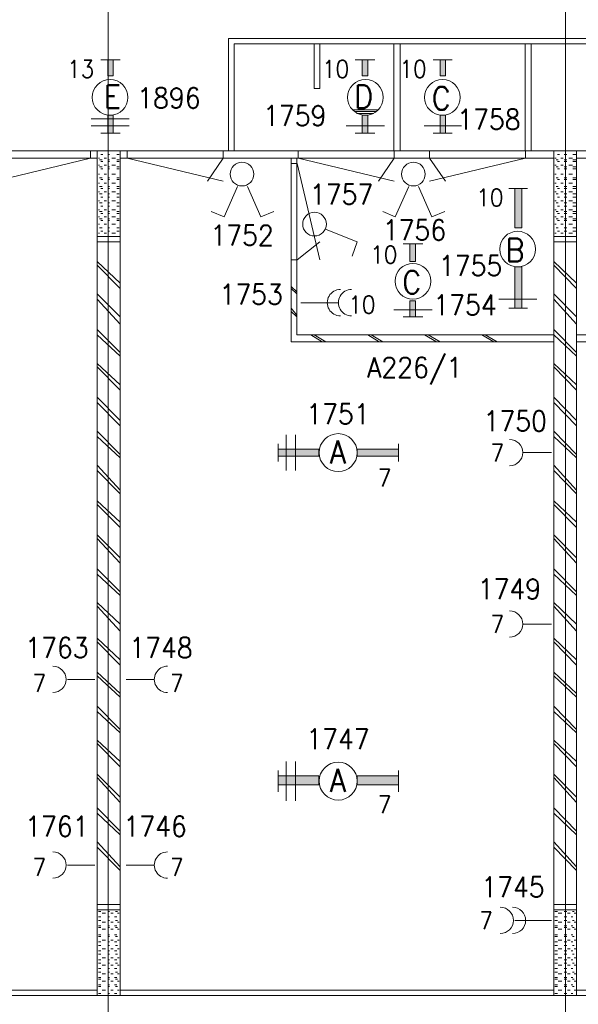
# Model space of a CAD drawing. Header units: metres. Extents: x -167 to -48, y -1901 to -1817.
# Tile 21 of 55: x -116.27 to -111.38, y -1860.23 to -1851.61. Entities that reach past the tile are written whole.
import ezdxf
from ezdxf.enums import TextEntityAlignment as Align

# ---------------------------------------------------------------- set-up
doc = ezdxf.new("R2010")
doc.units = ezdxf.units.M
doc.header["$MEASUREMENT"] = 0
doc.layers.add('Level 1', color=1, linetype='Continuous', lineweight=0)
doc.styles.add('Style-STANDARD', font='STANDARD.shx')

# ---------------------------------------------------------------- blocks, each defined once
blk = doc.blocks.new('FCAD19')
at = {"layer": 'Level 1', "color": 1, "linetype": 'Continuous', "lineweight": 0}
blk.add_circle((0, 0), 1, dxfattribs=at)
blk = doc.blocks.new('FCAD21')
at = {"layer": 'Level 1', "color": 1, "linetype": 'Continuous', "lineweight": 0}
blk.add_circle((0, 0), 1, dxfattribs=at)

msp = doc.modelspace()

# ---------------------------------------------------------------- linework, layer by layer
at = {"layer": 'Level 1', "color": 11, "linetype": 'Continuous', "lineweight": 0}
for p, q in [((-115.4956, -1838.6015), (-115.4956, -1865.3047)), ((-111.4956, -1838.6015), (-111.4956, -1865.3047)), ((-153.3511, -1852.7578), (-53.8081, -1852.7578))]:
    msp.add_line(p, q, dxfattribs=at)
at = {"layer": 'Level 1', "color": 1, "linetype": 'Continuous', "lineweight": 0}
for p, q in [((-114.4428, -1852.7578), (-114.4428, -1851.7734)), ((-114.4428, -1851.7734), (-108.5483, -1851.7734)), ((-114.394, -1852.7578), (-114.394, -1851.8203)), ((-114.394, -1851.8203), (-108.5991, -1851.8203)), ((-113.6948, -1851.8203), (-113.6948, -1852.211)), ((-113.644, -1852.211), (-113.644, -1851.8203)), ((-112.9975, -1852.7578), (-112.9975, -1851.8203)), ((-112.9409, -1852.7578), (-112.9409, -1851.8203)), ((-111.8471, -1852.7578), (-111.8471, -1851.8203)), ((-111.7944, -1852.7578), (-111.7944, -1851.8203)), ((-115.562, -1851.961), (-115.3921, -1851.961)), ((-113.1636, -1851.961), (-113.3354, -1851.961)), ((-112.4858, -1851.961), (-112.6538, -1851.961)), ((-113.6948, -1852.211), (-113.644, -1852.211)), ((-113.1323, -1852.3985), (-113.3628, -1852.3985)), ((-113.146, -1852.3985), (-113.3432, -1852.3985)), ((-113.1538, -1852.4141), (-113.3354, -1852.4141)), ((-115.644, -1852.4766), (-115.3139, -1852.4766)), ((-113.1753, -1852.4297), (-113.3237, -1852.4297)), ((-113.1831, -1852.4297), (-113.2925, -1852.4297)), ((-115.644, -1852.539), (-115.3139, -1852.539)), ((-113.0796, -1852.539), (-113.4136, -1852.539)), ((-112.4038, -1852.539), (-112.7319, -1852.539)), ((-115.562, -1852.6015), (-115.3921, -1852.6015)), ((-113.1636, -1852.6015), (-113.3354, -1852.6015)), ((-112.4858, -1852.6015), (-112.6538, -1852.6015)), ((-151.5542, -1852.7578), (-63.644, -1852.7578)), ((-115.6518, -1852.7578), (-115.6518, -1852.8202)), ((-115.5932, -1860.1484), (-115.5932, -1852.7578)), ((-115.3921, -1860.1484), (-115.3921, -1852.7578)), ((-115.3296, -1852.7578), (-115.3296, -1852.8202)), ((-114.4897, -1852.7578), (-114.4897, -1852.8202)), ((-113.8335, -1852.7578), (-113.8335, -1852.8202)), ((-112.9936, -1852.7578), (-112.9936, -1852.8202)), ((-112.685, -1852.7578), (-112.685, -1852.8202)), ((-111.8452, -1852.7578), (-111.8452, -1852.8202)), ((-111.5971, -1860.1484), (-111.5971, -1852.7578)), ((-111.3999, -1860.1484), (-111.3999, -1852.7578)), ((-119.3901, -1852.8202), (-115.5932, -1852.8202)), ((-115.6518, -1852.8202), (-116.4917, -1853.0234)), ((-115.5737, -1852.8202), (-115.5815, -1852.8202)), ((-115.5483, -1852.836), (-115.5737, -1852.836)), ((-115.5425, -1852.789), (-115.562, -1852.789)), ((-115.5425, -1852.8516), (-115.562, -1852.8516)), ((-115.5112, -1852.8202), (-115.5307, -1852.8202)), ((-115.4839, -1852.789), (-115.4995, -1852.789)), ((-115.4839, -1852.836), (-115.4995, -1852.836)), ((-115.4839, -1852.8516), (-115.4995, -1852.8516)), ((-115.4331, -1852.8202), (-115.4643, -1852.8202)), ((-115.4018, -1852.789), (-115.4214, -1852.789)), ((-115.4018, -1852.836), (-115.4214, -1852.836)), ((-115.4018, -1852.8516), (-115.4214, -1852.8516)), ((-115.3921, -1852.8202), (-111.5971, -1852.8202)), ((-115.3296, -1852.8202), (-114.4897, -1853.0234)), ((-114.4897, -1852.8202), (-114.6284, -1853.0234)), ((-113.894, -1854.4297), (-113.894, -1852.8202)), ((-113.8471, -1854.3671), (-113.8471, -1852.8202)), ((-113.8335, -1852.8202), (-112.9936, -1853.0234)), ((-112.9936, -1852.8202), (-113.1323, -1853.0234)), ((-111.8452, -1852.8202), (-112.685, -1853.0234)), ((-112.685, -1852.8202), (-112.5444, -1853.0234)), ((-111.5776, -1852.8202), (-111.5893, -1852.8202)), ((-111.5581, -1852.836), (-111.5776, -1852.836)), ((-111.5464, -1852.789), (-111.5659, -1852.789)), ((-111.5464, -1852.8516), (-111.5659, -1852.8516)), ((-111.5151, -1852.8202), (-111.5346, -1852.8202)), ((-111.4839, -1852.789), (-111.5073, -1852.789)), ((-111.4839, -1852.836), (-111.5073, -1852.836)), ((-111.4839, -1852.8516), (-111.5073, -1852.8516)), ((-111.4331, -1852.8202), (-111.4643, -1852.8202)), ((-111.4057, -1852.789), (-111.4292, -1852.789)), ((-111.4057, -1852.836), (-111.4292, -1852.836)), ((-111.4057, -1852.8516), (-111.4292, -1852.8516)), ((-111.3999, -1852.8202), (-107.5971, -1852.8202)), ((-115.5737, -1852.8828), (-115.5815, -1852.8828)), ((-115.5483, -1852.8984), (-115.5737, -1852.8984)), ((-115.5425, -1852.9141), (-115.562, -1852.9141)), ((-115.5112, -1852.8828), (-115.5307, -1852.8828)), ((-115.4839, -1852.8984), (-115.4995, -1852.8984)), ((-115.4839, -1852.9141), (-115.4995, -1852.9141)), ((-115.4331, -1852.8828), (-115.4643, -1852.8828)), ((-115.4018, -1852.8984), (-115.4214, -1852.8984)), ((-115.4018, -1852.9141), (-115.4214, -1852.9141)), ((-113.894, -1852.8672), (-113.8432, -1852.8672)), ((-113.8432, -1852.8672), (-113.644, -1853.7109)), ((-111.5776, -1852.8828), (-111.5893, -1852.8828)), ((-111.5581, -1852.8984), (-111.5776, -1852.8984)), ((-111.5464, -1852.9141), (-111.5659, -1852.9141)), ((-111.5151, -1852.8828), (-111.5346, -1852.8828)), ((-111.4839, -1852.8984), (-111.5073, -1852.8984)), ((-111.4839, -1852.9141), (-111.5073, -1852.9141)), ((-111.4331, -1852.8828), (-111.4643, -1852.8828)), ((-111.4057, -1852.8984), (-111.4292, -1852.8984)), ((-111.4057, -1852.9141), (-111.4292, -1852.9141)), ((-115.5737, -1852.9609), (-115.5815, -1852.9609)), ((-115.5483, -1852.9921), (-115.5737, -1852.9921)), ((-115.5425, -1853.0078), (-115.562, -1853.0078)), ((-115.5112, -1852.9609), (-115.5307, -1852.9609)), ((-115.4839, -1852.9921), (-115.4995, -1852.9921)), ((-115.4839, -1853.0078), (-115.4995, -1853.0078)), ((-115.4331, -1852.9609), (-115.4643, -1852.9609)), ((-115.4018, -1852.9921), (-115.4214, -1852.9921)), ((-115.4018, -1853.0078), (-115.4214, -1853.0078)), ((-111.5776, -1852.9609), (-111.5893, -1852.9609)), ((-111.5581, -1852.9921), (-111.5776, -1852.9921)), ((-111.5464, -1853.0078), (-111.5659, -1853.0078)), ((-111.5151, -1852.9609), (-111.5346, -1852.9609)), ((-111.4839, -1852.9921), (-111.5073, -1852.9921)), ((-111.4839, -1853.0078), (-111.5073, -1853.0078)), ((-111.4331, -1852.9609), (-111.4643, -1852.9609)), ((-111.4057, -1852.9921), (-111.4292, -1852.9921)), ((-111.4057, -1853.0078), (-111.4292, -1853.0078)), ((-115.5737, -1853.039), (-115.5815, -1853.039)), ((-115.5737, -1853.1172), (-115.5815, -1853.1172)), ((-115.5483, -1853.0703), (-115.5737, -1853.0703)), ((-115.5425, -1853.086), (-115.562, -1853.086)), ((-115.5112, -1853.039), (-115.5307, -1853.039)), ((-115.5112, -1853.1172), (-115.5307, -1853.1172)), ((-115.4839, -1853.0703), (-115.4995, -1853.0703)), ((-115.4839, -1853.086), (-115.4995, -1853.086)), ((-115.4331, -1853.039), (-115.4643, -1853.039)), ((-115.4331, -1853.1172), (-115.4643, -1853.1172)), ((-115.4018, -1853.0703), (-115.4214, -1853.0703)), ((-115.4018, -1853.086), (-115.4214, -1853.086)), ((-114.3647, -1853.0703), (-114.4819, -1853.3359)), ((-114.2788, -1853.0703), (-114.1616, -1853.3359)), ((-112.8667, -1853.0703), (-112.9858, -1853.3359)), ((-112.7807, -1853.0703), (-112.6655, -1853.3359)), ((-111.9917, -1853.086), (-111.8276, -1853.086)), ((-111.5776, -1853.039), (-111.5893, -1853.039)), ((-111.5776, -1853.1172), (-111.5893, -1853.1172)), ((-111.5581, -1853.0703), (-111.5776, -1853.0703)), ((-111.5464, -1853.086), (-111.5659, -1853.086)), ((-111.5151, -1853.039), (-111.5346, -1853.039)), ((-111.5151, -1853.1172), (-111.5346, -1853.1172)), ((-111.4839, -1853.0703), (-111.5073, -1853.0703)), ((-111.4839, -1853.086), (-111.5073, -1853.086)), ((-111.4331, -1853.039), (-111.4643, -1853.039)), ((-111.4331, -1853.1172), (-111.4643, -1853.1172)), ((-111.4057, -1853.0703), (-111.4292, -1853.0703)), ((-111.4057, -1853.086), (-111.4292, -1853.086)), ((-115.5737, -1853.1953), (-115.5815, -1853.1953)), ((-115.5483, -1853.1328), (-115.5737, -1853.1328)), ((-115.5425, -1853.164), (-115.562, -1853.164)), ((-115.5112, -1853.1953), (-115.5307, -1853.1953)), ((-115.4839, -1853.1328), (-115.4995, -1853.1328)), ((-115.4839, -1853.164), (-115.4995, -1853.164)), ((-115.4331, -1853.1953), (-115.4643, -1853.1953)), ((-115.4018, -1853.1328), (-115.4214, -1853.1328)), ((-115.4018, -1853.164), (-115.4214, -1853.164)), ((-111.5776, -1853.1953), (-111.5893, -1853.1953)), ((-111.5581, -1853.1328), (-111.5776, -1853.1328)), ((-111.5464, -1853.164), (-111.5659, -1853.164)), ((-111.5151, -1853.1953), (-111.5346, -1853.1953)), ((-111.4839, -1853.1328), (-111.5073, -1853.1328)), ((-111.4839, -1853.164), (-111.5073, -1853.164)), ((-111.4331, -1853.1953), (-111.4643, -1853.1953)), ((-111.4057, -1853.1328), (-111.4292, -1853.1328)), ((-111.4057, -1853.164), (-111.4292, -1853.164)), ((-115.5737, -1853.2734), (-115.5815, -1853.2734)), ((-115.5483, -1853.2109), (-115.5737, -1853.2109)), ((-115.5483, -1853.2891), (-115.5737, -1853.2891)), ((-115.5425, -1853.2421), (-115.562, -1853.2421)), ((-115.5112, -1853.2734), (-115.5307, -1853.2734)), ((-115.4839, -1853.2109), (-115.4995, -1853.2109)), ((-115.4839, -1853.2421), (-115.4995, -1853.2421)), ((-115.4839, -1853.2891), (-115.4995, -1853.2891)), ((-115.4331, -1853.2734), (-115.4643, -1853.2734)), ((-115.4018, -1853.2109), (-115.4214, -1853.2109)), ((-115.4018, -1853.2421), (-115.4214, -1853.2421)), ((-115.4018, -1853.2891), (-115.4214, -1853.2891)), ((-114.4819, -1853.3359), (-114.5952, -1853.2891)), ((-114.1616, -1853.3359), (-114.0483, -1853.2891)), ((-112.9858, -1853.3359), (-113.0932, -1853.2891)), ((-112.6655, -1853.3359), (-112.5503, -1853.2891)), ((-111.5776, -1853.2734), (-111.5893, -1853.2734)), ((-111.5581, -1853.2109), (-111.5776, -1853.2109)), ((-111.5581, -1853.2891), (-111.5776, -1853.2891)), ((-111.5464, -1853.2421), (-111.5659, -1853.2421)), ((-111.5151, -1853.2734), (-111.5346, -1853.2734)), ((-111.4839, -1853.2109), (-111.5073, -1853.2109)), ((-111.4839, -1853.2421), (-111.5073, -1853.2421)), ((-111.4839, -1853.2891), (-111.5073, -1853.2891)), ((-111.4331, -1853.2734), (-111.4643, -1853.2734)), ((-111.4057, -1853.2109), (-111.4292, -1853.2109)), ((-111.4057, -1853.2421), (-111.4292, -1853.2421)), ((-111.4057, -1853.2891), (-111.4292, -1853.2891)), ((-115.5737, -1853.3359), (-115.5815, -1853.3359)), ((-115.5483, -1853.3516), (-115.5737, -1853.3516)), ((-115.5425, -1853.3047), (-115.562, -1853.3047)), ((-115.5425, -1853.3672), (-115.562, -1853.3672)), ((-115.5112, -1853.3359), (-115.5307, -1853.3359)), ((-115.4839, -1853.3047), (-115.4995, -1853.3047)), ((-115.4839, -1853.3516), (-115.4995, -1853.3516)), ((-115.4839, -1853.3672), (-115.4995, -1853.3672)), ((-115.4331, -1853.3359), (-115.4643, -1853.3359)), ((-115.4018, -1853.3047), (-115.4214, -1853.3047)), ((-115.4018, -1853.3516), (-115.4214, -1853.3516)), ((-115.4018, -1853.3672), (-115.4214, -1853.3672)), ((-111.5776, -1853.3359), (-111.5893, -1853.3359)), ((-111.5581, -1853.3516), (-111.5776, -1853.3516)), ((-111.5464, -1853.3047), (-111.5659, -1853.3047)), ((-111.5464, -1853.3672), (-111.5659, -1853.3672)), ((-111.5151, -1853.3359), (-111.5346, -1853.3359)), ((-111.4839, -1853.3047), (-111.5073, -1853.3047)), ((-111.4839, -1853.3516), (-111.5073, -1853.3516)), ((-111.4839, -1853.3672), (-111.5073, -1853.3672)), ((-111.4331, -1853.3359), (-111.4643, -1853.3359)), ((-111.4057, -1853.3047), (-111.4292, -1853.3047)), ((-111.4057, -1853.3516), (-111.4292, -1853.3516)), ((-111.4057, -1853.3672), (-111.4292, -1853.3672)), ((-115.5737, -1853.3984), (-115.5815, -1853.3984)), ((-115.5483, -1853.4296), (-115.5737, -1853.4296)), ((-115.5425, -1853.4609), (-115.562, -1853.4609)), ((-115.5112, -1853.3984), (-115.5307, -1853.3984)), ((-115.4839, -1853.4296), (-115.4995, -1853.4296)), ((-115.4839, -1853.4609), (-115.4995, -1853.4609)), ((-115.4331, -1853.3984), (-115.4643, -1853.3984)), ((-115.4018, -1853.4296), (-115.4214, -1853.4296)), ((-115.4018, -1853.4609), (-115.4214, -1853.4609)), ((-113.5893, -1853.4453), (-113.3178, -1853.5547)), ((-111.5776, -1853.3984), (-111.5893, -1853.3984)), ((-111.5581, -1853.4296), (-111.5776, -1853.4296)), ((-111.5464, -1853.4609), (-111.5659, -1853.4609)), ((-111.5151, -1853.3984), (-111.5346, -1853.3984)), ((-111.4839, -1853.4296), (-111.5073, -1853.4296)), ((-111.4839, -1853.4609), (-111.5073, -1853.4609)), ((-111.4331, -1853.3984), (-111.4643, -1853.3984)), ((-111.4057, -1853.4296), (-111.4292, -1853.4296)), ((-111.4057, -1853.4609), (-111.4292, -1853.4609)), ((-115.3921, -1853.5078), (-115.5932, -1853.5078)), ((-115.5737, -1853.4765), (-115.5815, -1853.4765)), ((-115.5483, -1853.5078), (-115.5737, -1853.5078)), ((-115.5112, -1853.4765), (-115.5307, -1853.4765)), ((-115.4839, -1853.5078), (-115.4995, -1853.5078)), ((-115.4331, -1853.4765), (-115.4643, -1853.4765)), ((-115.4018, -1853.5078), (-115.4214, -1853.5078)), ((-111.3999, -1853.5078), (-111.5971, -1853.5078)), ((-111.5776, -1853.4765), (-111.5893, -1853.4765)), ((-111.5581, -1853.5078), (-111.5776, -1853.5078)), ((-111.5151, -1853.4765), (-111.5346, -1853.4765)), ((-111.4839, -1853.5078), (-111.5073, -1853.5078)), ((-111.4331, -1853.4765), (-111.4643, -1853.4765)), ((-111.4057, -1853.5078), (-111.4292, -1853.5078)), ((-115.3921, -1853.5547), (-115.5932, -1853.5547)), ((-113.8432, -1853.7109), (-113.644, -1853.5547)), ((-113.3178, -1853.5547), (-113.3628, -1853.6796)), ((-112.7436, -1853.5703), (-112.9155, -1853.5703)), ((-111.3999, -1853.5547), (-111.5971, -1853.5547)), ((-113.894, -1853.7109), (-113.8432, -1853.7109)), ((-115.3921, -1853.914), (-115.5932, -1853.7266)), ((-115.3921, -1853.961), (-115.5932, -1853.7578)), ((-111.3999, -1853.914), (-111.5971, -1853.7266)), ((-111.3999, -1853.961), (-111.5971, -1853.7578)), ((-113.8471, -1853.9922), (-113.894, -1853.9454)), ((-113.8471, -1854.0078), (-113.894, -1853.961)), ((-115.3921, -1854.211), (-115.5932, -1854.0078)), ((-115.3921, -1854.2734), (-115.5932, -1854.0547)), ((-111.7456, -1854.0547), (-112.0776, -1854.0547)), ((-111.3999, -1854.211), (-111.5971, -1854.0078)), ((-111.3999, -1854.2734), (-111.5971, -1854.0547)), ((-113.8471, -1854.1953), (-113.894, -1854.1327)), ((-113.4878, -1854.0859), (-113.812, -1854.0859)), ((-112.6616, -1854.1484), (-112.9975, -1854.1484)), ((-111.9917, -1854.1327), (-111.8276, -1854.1327)), ((-113.8471, -1854.211), (-113.894, -1854.164)), ((-112.7436, -1854.211), (-112.9155, -1854.211)), ((-115.3921, -1854.5234), (-115.5932, -1854.3203)), ((-111.3999, -1854.5234), (-111.5971, -1854.3203)), ((-115.3921, -1854.5546), (-115.5932, -1854.3671)), ((-111.5971, -1854.3671), (-113.8471, -1854.3671)), ((-113.6245, -1854.4297), (-113.7221, -1854.3671)), ((-113.5932, -1854.4297), (-113.6948, -1854.3671)), ((-113.1245, -1854.4297), (-113.2241, -1854.3671)), ((-113.0932, -1854.4297), (-113.1948, -1854.3671)), ((-112.6225, -1854.4297), (-112.728, -1854.3671)), ((-112.5913, -1854.4297), (-112.6968, -1854.3671)), ((-112.1225, -1854.4297), (-112.226, -1854.3671)), ((-112.0913, -1854.4297), (-112.1968, -1854.3671)), ((-111.3999, -1854.5546), (-111.5971, -1854.3671)), ((-111.3999, -1854.3671), (-109.1499, -1854.3671)), ((-111.5971, -1854.4297), (-113.894, -1854.4297)), ((-111.3999, -1854.4297), (-109.0971, -1854.4297)), ((-115.3921, -1854.8046), (-115.5932, -1854.6172)), ((-115.3921, -1854.8516), (-115.5932, -1854.6485)), ((-111.3999, -1854.8046), (-111.5971, -1854.6172)), ((-111.3999, -1854.8516), (-111.5971, -1854.6485)), ((-115.3921, -1855.1172), (-115.5932, -1854.9141)), ((-111.3999, -1855.1172), (-111.5971, -1854.9141)), ((-115.3921, -1855.164), (-115.5932, -1854.9609)), ((-111.3999, -1855.164), (-111.5971, -1854.9609)), ((-115.3921, -1855.414), (-115.5932, -1855.2109)), ((-115.3921, -1855.4453), (-115.5932, -1855.2577)), ((-113.9389, -1855.5547), (-113.9389, -1855.2421)), ((-113.8569, -1855.5547), (-113.8569, -1855.2421)), ((-111.3999, -1855.414), (-111.5971, -1855.2109)), ((-111.3999, -1855.4453), (-111.5971, -1855.2577)), ((-114.0093, -1855.3203), (-114.0093, -1855.4765)), ((-112.9565, -1855.3203), (-112.9565, -1855.4765)), ((-111.6167, -1855.3984), (-111.8608, -1855.3984)), ((-115.3921, -1855.7266), (-115.5932, -1855.5078)), ((-111.3999, -1855.7266), (-111.5971, -1855.5078)), ((-115.3921, -1855.7578), (-115.5932, -1855.5547)), ((-111.3999, -1855.7578), (-111.5971, -1855.5547)), ((-115.3921, -1856.0078), (-115.5932, -1855.8203)), ((-115.3921, -1856.0547), (-115.5932, -1855.8515)), ((-111.3999, -1856.0078), (-111.5971, -1855.8203)), ((-111.3999, -1856.0547), (-111.5971, -1855.8515)), ((-115.3921, -1856.3203), (-115.5932, -1856.1171)), ((-111.3999, -1856.3203), (-111.5971, -1856.1171)), ((-115.3921, -1856.3671), (-115.5932, -1856.1484)), ((-111.3999, -1856.3671), (-111.5971, -1856.1484)), ((-115.3921, -1856.6172), (-115.5932, -1856.4141)), ((-115.3921, -1856.6485), (-115.5932, -1856.4609)), ((-111.3999, -1856.6172), (-111.5971, -1856.4141)), ((-111.3999, -1856.6485), (-111.5971, -1856.4609)), ((-115.3921, -1856.8984), (-115.5932, -1856.7109)), ((-111.3999, -1856.8984), (-111.5971, -1856.7109)), ((-115.3921, -1856.9609), (-115.5932, -1856.7422)), ((-111.3999, -1856.9609), (-111.5971, -1856.7422)), ((-111.6167, -1856.8984), (-111.8608, -1856.8984)), ((-115.3921, -1857.2109), (-115.5932, -1857.0234)), ((-115.3921, -1857.2577), (-115.5932, -1857.0546)), ((-111.3999, -1857.2109), (-111.5971, -1857.0234)), ((-111.3999, -1857.2577), (-111.5971, -1857.0546)), ((-115.3921, -1857.5078), (-115.5932, -1857.3203)), ((-111.3999, -1857.5078), (-111.5971, -1857.3203)), ((-115.6128, -1857.3828), (-115.853, -1857.3828)), ((-115.3921, -1857.5391), (-115.5932, -1857.3516)), ((-115.3393, -1857.3828), (-115.0971, -1857.3828)), ((-111.3999, -1857.5391), (-111.5971, -1857.3516)), ((-115.3921, -1857.8203), (-115.5932, -1857.6172)), ((-115.3921, -1857.8515), (-115.5932, -1857.664)), ((-111.3999, -1857.8203), (-111.5971, -1857.6172)), ((-111.3999, -1857.8515), (-111.5971, -1857.664)), ((-115.3921, -1858.1015), (-115.5932, -1857.914)), ((-111.3999, -1858.1015), (-111.5971, -1857.914)), ((-115.3921, -1858.1484), (-115.5932, -1857.9454)), ((-111.3999, -1858.1484), (-111.5971, -1857.9454)), ((-113.9389, -1858.4453), (-113.9389, -1858.1015)), ((-113.8569, -1858.4453), (-113.8569, -1858.1015)), ((-114.0093, -1858.1797), (-114.0093, -1858.3671)), ((-112.9565, -1858.1797), (-112.9565, -1858.3671)), ((-115.3921, -1858.4141), (-115.5932, -1858.211)), ((-115.3921, -1858.4609), (-115.5932, -1858.2422)), ((-111.3999, -1858.4141), (-111.5971, -1858.211)), ((-111.3999, -1858.4609), (-111.5971, -1858.2422)), ((-115.3921, -1858.7109), (-115.5932, -1858.5078)), ((-111.3999, -1858.7109), (-111.5971, -1858.5078)), ((-115.3921, -1858.7422), (-115.5932, -1858.5546)), ((-111.3999, -1858.7422), (-111.5971, -1858.5546)), ((-115.3921, -1859.0234), (-115.5932, -1858.8046)), ((-111.3999, -1859.0234), (-111.5971, -1858.8046)), ((-115.3921, -1859.0547), (-115.5932, -1858.8516)), ((-111.3999, -1859.0547), (-111.5971, -1858.8516)), ((-115.6128, -1859.0078), (-115.853, -1859.0078)), ((-115.3393, -1859.0078), (-115.0971, -1859.0078)), ((-115.5932, -1859.3516), (-115.3921, -1859.3516)), ((-115.5932, -1859.3984), (-115.3921, -1859.3984)), ((-111.5971, -1859.3516), (-111.3999, -1859.3516)), ((-111.5971, -1859.3984), (-111.3999, -1859.3984)), ((-115.5815, -1859.414), (-115.562, -1859.414)), ((-115.5815, -1859.4609), (-115.562, -1859.4609)), ((-115.5815, -1859.4921), (-115.562, -1859.4921)), ((-115.5483, -1859.4296), (-115.519, -1859.4296)), ((-115.4995, -1859.414), (-115.4839, -1859.414)), ((-115.4995, -1859.4609), (-115.4839, -1859.4609)), ((-115.4995, -1859.4921), (-115.4839, -1859.4921)), ((-115.4721, -1859.4296), (-115.4526, -1859.4296)), ((-115.4409, -1859.4609), (-115.4214, -1859.4609)), ((-115.4331, -1859.414), (-115.4136, -1859.414)), ((-115.4331, -1859.4921), (-115.4136, -1859.4921)), ((-115.4136, -1859.4296), (-115.4018, -1859.4296)), ((-111.9389, -1859.4921), (-111.6167, -1859.4921)), ((-111.5893, -1859.414), (-111.5659, -1859.414)), ((-111.5893, -1859.4609), (-111.5659, -1859.4609)), ((-111.5893, -1859.4921), (-111.5659, -1859.4921)), ((-111.5581, -1859.4296), (-111.5268, -1859.4296)), ((-111.5073, -1859.414), (-111.4839, -1859.414)), ((-111.5073, -1859.4609), (-111.4839, -1859.4609)), ((-111.5073, -1859.4921), (-111.4839, -1859.4921)), ((-111.476, -1859.4296), (-111.4526, -1859.4296)), ((-111.4448, -1859.4609), (-111.4292, -1859.4609)), ((-111.4331, -1859.414), (-111.4175, -1859.414)), ((-111.4331, -1859.4921), (-111.4175, -1859.4921)), ((-111.4175, -1859.4296), (-111.4057, -1859.4296)), ((-115.5815, -1859.5391), (-115.562, -1859.5391)), ((-115.5815, -1859.5547), (-115.562, -1859.5547)), ((-115.5483, -1859.5078), (-115.519, -1859.5078)), ((-115.5483, -1859.5703), (-115.519, -1859.5703)), ((-115.4995, -1859.5391), (-115.4839, -1859.5391)), ((-115.4995, -1859.5547), (-115.4839, -1859.5547)), ((-115.4721, -1859.5078), (-115.4526, -1859.5078)), ((-115.4721, -1859.5703), (-115.4526, -1859.5703)), ((-115.4409, -1859.5391), (-115.4214, -1859.5391)), ((-115.4331, -1859.5547), (-115.4136, -1859.5547)), ((-115.4136, -1859.5078), (-115.4018, -1859.5078)), ((-115.4136, -1859.5703), (-115.4018, -1859.5703)), ((-111.5893, -1859.5391), (-111.5659, -1859.5391)), ((-111.5893, -1859.5547), (-111.5659, -1859.5547)), ((-111.5581, -1859.5078), (-111.5268, -1859.5078)), ((-111.5581, -1859.5703), (-111.5268, -1859.5703)), ((-111.5073, -1859.5391), (-111.4839, -1859.5391)), ((-111.5073, -1859.5547), (-111.4839, -1859.5547)), ((-111.476, -1859.5078), (-111.4526, -1859.5078)), ((-111.476, -1859.5703), (-111.4526, -1859.5703)), ((-111.4448, -1859.5391), (-111.4292, -1859.5391)), ((-111.4331, -1859.5547), (-111.4175, -1859.5547)), ((-111.4175, -1859.5078), (-111.4057, -1859.5078)), ((-111.4175, -1859.5703), (-111.4057, -1859.5703)), ((-115.5815, -1859.6172), (-115.562, -1859.6172)), ((-115.5815, -1859.6328), (-115.562, -1859.6328)), ((-115.5483, -1859.664), (-115.519, -1859.664)), ((-115.4995, -1859.6172), (-115.4839, -1859.6172)), ((-115.4995, -1859.6328), (-115.4839, -1859.6328)), ((-115.4721, -1859.664), (-115.4526, -1859.664)), ((-115.4409, -1859.6172), (-115.4214, -1859.6172)), ((-115.4331, -1859.6328), (-115.4136, -1859.6328)), ((-115.4136, -1859.664), (-115.4018, -1859.664)), ((-111.5893, -1859.6172), (-111.5659, -1859.6172)), ((-111.5893, -1859.6328), (-111.5659, -1859.6328)), ((-111.5581, -1859.664), (-111.5268, -1859.664)), ((-111.5073, -1859.6172), (-111.4839, -1859.6172)), ((-111.5073, -1859.6328), (-111.4839, -1859.6328)), ((-111.476, -1859.664), (-111.4526, -1859.664)), ((-111.4448, -1859.6172), (-111.4292, -1859.6172)), ((-111.4331, -1859.6328), (-111.4175, -1859.6328)), ((-111.4175, -1859.664), (-111.4057, -1859.664)), ((-115.5815, -1859.6796), (-115.562, -1859.6796)), ((-115.5815, -1859.7109), (-115.562, -1859.7109)), ((-115.5483, -1859.7422), (-115.519, -1859.7422)), ((-115.4995, -1859.6796), (-115.4839, -1859.6796)), ((-115.4995, -1859.7109), (-115.4839, -1859.7109)), ((-115.4721, -1859.7422), (-115.4526, -1859.7422)), ((-115.4409, -1859.6796), (-115.4214, -1859.6796)), ((-115.4331, -1859.7109), (-115.4136, -1859.7109)), ((-115.4136, -1859.7422), (-115.4018, -1859.7422)), ((-111.5893, -1859.6796), (-111.5659, -1859.6796)), ((-111.5893, -1859.7109), (-111.5659, -1859.7109)), ((-111.5581, -1859.7422), (-111.5268, -1859.7422)), ((-111.5073, -1859.6796), (-111.4839, -1859.6796)), ((-111.5073, -1859.7109), (-111.4839, -1859.7109)), ((-111.476, -1859.7422), (-111.4526, -1859.7422)), ((-111.4448, -1859.6796), (-111.4292, -1859.6796)), ((-111.4331, -1859.7109), (-111.4175, -1859.7109)), ((-111.4175, -1859.7422), (-111.4057, -1859.7422)), ((-115.5815, -1859.7578), (-115.562, -1859.7578)), ((-115.5815, -1859.7891), (-115.562, -1859.7891)), ((-115.5815, -1859.8359), (-115.562, -1859.8359)), ((-115.5483, -1859.8203), (-115.519, -1859.8203)), ((-115.4995, -1859.7578), (-115.4839, -1859.7578)), ((-115.4995, -1859.7891), (-115.4839, -1859.7891)), ((-115.4995, -1859.8359), (-115.4839, -1859.8359)), ((-115.4721, -1859.8203), (-115.4526, -1859.8203)), ((-115.4409, -1859.7578), (-115.4214, -1859.7578)), ((-115.4409, -1859.8359), (-115.4214, -1859.8359)), ((-115.4331, -1859.7891), (-115.4136, -1859.7891)), ((-115.4136, -1859.8203), (-115.4018, -1859.8203)), ((-111.5893, -1859.7578), (-111.5659, -1859.7578)), ((-111.5893, -1859.7891), (-111.5659, -1859.7891)), ((-111.5893, -1859.8359), (-111.5659, -1859.8359)), ((-111.5581, -1859.8203), (-111.5268, -1859.8203)), ((-111.5073, -1859.7578), (-111.4839, -1859.7578)), ((-111.5073, -1859.7891), (-111.4839, -1859.7891)), ((-111.5073, -1859.8359), (-111.4839, -1859.8359)), ((-111.476, -1859.8203), (-111.4526, -1859.8203)), ((-111.4448, -1859.7578), (-111.4292, -1859.7578)), ((-111.4448, -1859.8359), (-111.4292, -1859.8359)), ((-111.4331, -1859.7891), (-111.4175, -1859.7891)), ((-111.4175, -1859.8203), (-111.4057, -1859.8203)), ((-115.5815, -1859.8671), (-115.562, -1859.8671)), ((-115.5815, -1859.914), (-115.562, -1859.914)), ((-115.5483, -1859.8828), (-115.519, -1859.8828)), ((-115.4995, -1859.8671), (-115.4839, -1859.8671)), ((-115.4995, -1859.914), (-115.4839, -1859.914)), ((-115.4721, -1859.8828), (-115.4526, -1859.8828)), ((-115.4409, -1859.914), (-115.4214, -1859.914)), ((-115.4331, -1859.8671), (-115.4136, -1859.8671)), ((-115.4136, -1859.8828), (-115.4018, -1859.8828)), ((-111.5893, -1859.8671), (-111.5659, -1859.8671)), ((-111.5893, -1859.914), (-111.5659, -1859.914)), ((-111.5581, -1859.8828), (-111.5268, -1859.8828)), ((-111.5073, -1859.8671), (-111.4839, -1859.8671)), ((-111.5073, -1859.914), (-111.4839, -1859.914)), ((-111.476, -1859.8828), (-111.4526, -1859.8828)), ((-111.4448, -1859.914), (-111.4292, -1859.914)), ((-111.4331, -1859.8671), (-111.4175, -1859.8671)), ((-111.4175, -1859.8828), (-111.4057, -1859.8828)), ((-115.5815, -1859.9454), (-115.562, -1859.9454)), ((-115.5815, -1859.9922), (-115.562, -1859.9922)), ((-115.5815, -1860.0078), (-115.562, -1860.0078)), ((-115.5483, -1859.961), (-115.519, -1859.961)), ((-115.4995, -1859.9454), (-115.4839, -1859.9454)), ((-115.4995, -1859.9922), (-115.4839, -1859.9922)), ((-115.4995, -1860.0078), (-115.4839, -1860.0078)), ((-115.4721, -1859.961), (-115.4526, -1859.961)), ((-115.4409, -1859.9922), (-115.4214, -1859.9922)), ((-115.4331, -1859.9454), (-115.4136, -1859.9454)), ((-115.4331, -1860.0078), (-115.4136, -1860.0078)), ((-115.4136, -1859.961), (-115.4018, -1859.961)), ((-111.5893, -1859.9454), (-111.5659, -1859.9454)), ((-111.5893, -1859.9922), (-111.5659, -1859.9922)), ((-111.5893, -1860.0078), (-111.5659, -1860.0078)), ((-111.5581, -1859.961), (-111.5268, -1859.961)), ((-111.5073, -1859.9454), (-111.4839, -1859.9454)), ((-111.5073, -1859.9922), (-111.4839, -1859.9922)), ((-111.5073, -1860.0078), (-111.4839, -1860.0078)), ((-111.476, -1859.961), (-111.4526, -1859.961)), ((-111.4448, -1859.9922), (-111.4292, -1859.9922)), ((-111.4331, -1859.9454), (-111.4175, -1859.9454)), ((-111.4331, -1860.0078), (-111.4175, -1860.0078)), ((-111.4175, -1859.961), (-111.4057, -1859.961)), ((-115.5815, -1860.0547), (-115.562, -1860.0547)), ((-115.5815, -1860.0703), (-115.562, -1860.0703)), ((-115.5483, -1860.0234), (-115.519, -1860.0234)), ((-115.4995, -1860.0547), (-115.4839, -1860.0547)), ((-115.4995, -1860.0703), (-115.4839, -1860.0703)), ((-115.4721, -1860.0234), (-115.4526, -1860.0234)), ((-115.4409, -1860.0547), (-115.4214, -1860.0547)), ((-115.4331, -1860.0703), (-115.4136, -1860.0703)), ((-115.4136, -1860.0234), (-115.4018, -1860.0234)), ((-111.5893, -1860.0547), (-111.5659, -1860.0547)), ((-111.5893, -1860.0703), (-111.5659, -1860.0703)), ((-111.5581, -1860.0234), (-111.5268, -1860.0234)), ((-111.5073, -1860.0547), (-111.4839, -1860.0547)), ((-111.5073, -1860.0703), (-111.4839, -1860.0703)), ((-111.476, -1860.0234), (-111.4526, -1860.0234)), ((-111.4448, -1860.0547), (-111.4292, -1860.0547)), ((-111.4331, -1860.0703), (-111.4175, -1860.0703)), ((-111.4175, -1860.0234), (-111.4057, -1860.0234)), ((-147.5483, -1860.1484), (-91.4155, -1860.1484)), ((-119.3901, -1860.1015), (-115.5932, -1860.1015)), ((-115.5815, -1860.1327), (-115.562, -1860.1327)), ((-115.5483, -1860.1015), (-115.519, -1860.1015)), ((-115.4995, -1860.1327), (-115.4839, -1860.1327)), ((-115.4721, -1860.1015), (-115.4526, -1860.1015)), ((-115.4409, -1860.1327), (-115.4214, -1860.1327)), ((-115.4136, -1860.1015), (-115.4018, -1860.1015)), ((-115.3921, -1860.1015), (-111.5971, -1860.1015)), ((-111.5893, -1860.1327), (-111.5659, -1860.1327)), ((-111.5581, -1860.1015), (-111.5268, -1860.1015)), ((-111.5073, -1860.1327), (-111.4839, -1860.1327)), ((-111.476, -1860.1015), (-111.4526, -1860.1015)), ((-111.4448, -1860.1327), (-111.4292, -1860.1327)), ((-111.4175, -1860.1015), (-111.4057, -1860.1015)), ((-111.3999, -1860.1015), (-107.5971, -1860.1015))]:
    msp.add_line(p, q, dxfattribs=at)
for centre, radius in [((-115.48, -1852.2891), 0.1562), ((-113.2456, -1852.2891), 0.1562), ((-112.5718, -1852.2891), 0.1562), ((-114.3257, -1852.9609), 0.1035), ((-112.8257, -1852.9609), 0.1035), ((-113.6909, -1853.3984), 0.1035), ((-111.9136, -1853.6172), 0.1562), ((-112.8296, -1853.8984), 0.1562)]:
    msp.add_circle(centre, radius, dxfattribs=at)
for centre, start, end in [((-113.4643, -1854.0859), 90.00002, 270.00016), ((-113.3667, -1854.0859), 90.00002, 270.00016), ((-111.9839, -1855.3984), 270.00006, 89.99997), ((-111.9839, -1856.8985), 270.00006, 89.99997), ((-115.98, -1857.3828), 270.00006, 89.99997), ((-114.978, -1857.3828), 90.00002, 270.00013), ((-115.98, -1859.0078), 270.00006, 89.99997), ((-114.978, -1859.0078), 90.00002, 270.00013), ((-112.0659, -1859.4921), 270.00006, 90.00005), ((-111.9585, -1859.4921), 270.00006, 90.00005)]:
    msp.add_arc(centre, 0.1152, start, end, dxfattribs=at)
for points in [[(-115.4526, -1852.1015), (-115.4995, -1852.1015), (-115.4526, -1851.961), (-115.4995, -1851.961)], [(-115.4526, -1852.6015), (-115.4995, -1852.6015), (-115.4526, -1852.4453), (-115.4995, -1852.4453)], [(-111.8764, -1853.7734), (-111.8764, -1854.1327), (-111.9389, -1853.7734), (-111.9389, -1854.1327)], [(-113.6518, -1855.4296), (-114.0093, -1855.4296), (-113.6518, -1855.3672), (-114.0093, -1855.3672)], [(-113.6518, -1858.3046), (-114.0093, -1858.3046), (-113.6518, -1858.2266), (-114.0093, -1858.2266)]]:
    msp.add_solid(points, dxfattribs=at)
at = {"layer": 'Level 1', "color": 1, "linetype": 'Continuous', "lineweight": 0, "extrusion": (0, 0, -1)}
for points in [[(113.2729, -1852.1015), (113.2241, -1852.1015), (113.2729, -1851.961), (113.2241, -1851.961)], [(112.5913, -1852.1015), (112.5444, -1852.1015), (112.5913, -1851.961), (112.5444, -1851.961)], [(113.2729, -1852.6015), (113.2241, -1852.6015), (113.2729, -1852.4453), (113.2241, -1852.4453)], [(112.5913, -1852.6015), (112.5444, -1852.6015), (112.5913, -1852.4453), (112.5444, -1852.4453)], [(111.9389, -1853.4296), (111.9389, -1853.086), (111.8764, -1853.4296), (111.8764, -1853.086)], [(112.8569, -1853.7266), (112.8061, -1853.7266), (112.8569, -1853.5703), (112.8061, -1853.5703)], [(112.8569, -1854.211), (112.8061, -1854.211), (112.8569, -1854.0703), (112.8061, -1854.0703)], [(113.3178, -1855.3672), (112.9565, -1855.3672), (113.3178, -1855.4296), (112.9565, -1855.4296)], [(113.3178, -1858.2266), (112.9565, -1858.2266), (113.3178, -1858.3046), (112.9565, -1858.3046)]]:
    msp.add_solid(points, dxfattribs=at)
at = {"layer": 'Level 1', "color": 1, "linetype": 'Continuous', "lineweight": 0}
for points in [[(-115.4526, -1852.1015), (-115.4995, -1852.1015), (-115.4995, -1851.961), (-115.4526, -1851.961)], [(-113.2729, -1852.1015), (-113.2241, -1852.1015), (-113.2241, -1851.961), (-113.2729, -1851.961)], [(-112.5913, -1852.1015), (-112.5444, -1852.1015), (-112.5444, -1851.961), (-112.5913, -1851.961)], [(-115.4526, -1852.6015), (-115.4995, -1852.6015), (-115.4995, -1852.4453), (-115.4526, -1852.4453)], [(-113.2729, -1852.6015), (-113.2241, -1852.6015), (-113.2241, -1852.4453), (-113.2729, -1852.4453)], [(-112.5913, -1852.6015), (-112.5444, -1852.6015), (-112.5444, -1852.4453), (-112.5913, -1852.4453)], [(-111.9389, -1853.4296), (-111.9389, -1853.086), (-111.8764, -1853.086), (-111.8764, -1853.4296)], [(-112.8569, -1853.7266), (-112.8061, -1853.7266), (-112.8061, -1853.5703), (-112.8569, -1853.5703)], [(-111.8764, -1853.7734), (-111.8764, -1854.1327), (-111.9389, -1854.1327), (-111.9389, -1853.7734)], [(-112.8569, -1854.211), (-112.8061, -1854.211), (-112.8061, -1854.0703), (-112.8569, -1854.0703)], [(-113.6518, -1855.4296), (-114.0093, -1855.4296), (-114.0093, -1855.3672), (-113.6518, -1855.3672)], [(-113.3178, -1855.3672), (-112.9565, -1855.3672), (-112.9565, -1855.4296), (-113.3178, -1855.4296)], [(-113.6518, -1858.3046), (-114.0093, -1858.3046), (-114.0093, -1858.2266), (-113.6518, -1858.2266)], [(-113.3178, -1858.2266), (-112.9565, -1858.2266), (-112.9565, -1858.3046), (-113.3178, -1858.3046)]]:
    msp.add_3dface(points, dxfattribs=at)

# ---------------------------------------------------------------- block references
at = {"layer": 'Level 1', "color": 1, "linetype": 'Continuous', "lineweight": 0, "xscale": 0.1663, "yscale": 0.1663}
for name, p in [('FCAD19', (-113.4839, -1855.3984)), ('FCAD21', (-113.4839, -1858.2734))]:
    msp.add_blockref(name, p, dxfattribs=at)

# ---------------------------------------------------------------- texts
at = {"layer": 'Level 1', "color": 1, "linetype": 'Continuous', "lineweight": 0, "style": 'Style-STANDARD'}
for s, height, p in [('13', 0.1523, (-115.7372, -1852.1171)), ('10', 0.1523, (-113.5067, -1852.1171)), ('10', 0.1523, (-112.829, -1852.1171)), ('1896', 0.1777, (-114.9649, -1852.3827)), ('1759', 0.1777, (-113.8646, -1852.539)), ('1758', 0.1777, (-112.1654, -1852.5702)), ('1757', 0.1777, (-113.4544, -1853.2265)), ('10', 0.1523, (-112.1571, -1853.2421)), ('1756', 0.1777, (-112.8164, -1853.5391)), ('1752', 0.1777, (-114.3255, -1853.5859)), ('10', 0.1523, (-113.0848, -1853.7422)), ('1755', 0.1777, (-112.3255, -1853.8515)), ('1753', 0.1777, (-114.2454, -1854.1015)), ('10', 0.1523, (-113.2762, -1854.1797)), ('1754', 0.1777, (-112.3743, -1854.1953)), ('A226/1', 0.1777, (-112.815, -1854.7422)), ('1751', 0.1777, (-113.4864, -1855.1484)), ('1750', 0.1777, (-111.9349, -1855.2109)), ('7', 0.1523, (-112.0907, -1855.4765)), ('7', 0.1523, (-113.077, -1855.6952)), ('1749', 0.1777, (-111.9857, -1856.6797)), ('7', 0.1523, (-112.0907, -1856.9765)), ('1763', 0.1777, (-115.9454, -1857.1953)), ('1748', 0.1777, (-115.0345, -1857.1953)), ('7', 0.1523, (-116.0985, -1857.4921)), ('7', 0.1523, (-114.8954, -1857.4921)), ('1747', 0.1777, (-113.4857, -1857.9922)), ('7', 0.1523, (-113.077, -1858.5546)), ('1761', 0.1777, (-115.9461, -1858.7578)), ('1746', 0.1777, (-115.086, -1858.7578)), ('7', 0.1523, (-116.0985, -1859.1016)), ('7', 0.1523, (-114.8954, -1859.1016)), ('1745', 0.1777, (-111.9544, -1859.2891)), ('7', 0.1523, (-112.1883, -1859.5703))]:
    msp.add_text(s, height=height, dxfattribs=at).set_placement(p, align=Align.CENTER)
msp.add_text('E', height=0.2011, dxfattribs=at).set_placement((-115.5346, -1852.3827))
for s, p in [('D', (-113.1775, -1852.3827)), ('C', (-112.4997, -1852.3985)), ('B', (-111.8533, -1853.7266)), ('C', (-112.7576, -1854.0078)), ('A', (-113.4158, -1855.4921)), ('A', (-113.4158, -1858.3671))]:
    msp.add_text(s, height=0.2011, dxfattribs=at).set_placement(p, align=Align.RIGHT)

doc.saveas('drawing.dxf')
